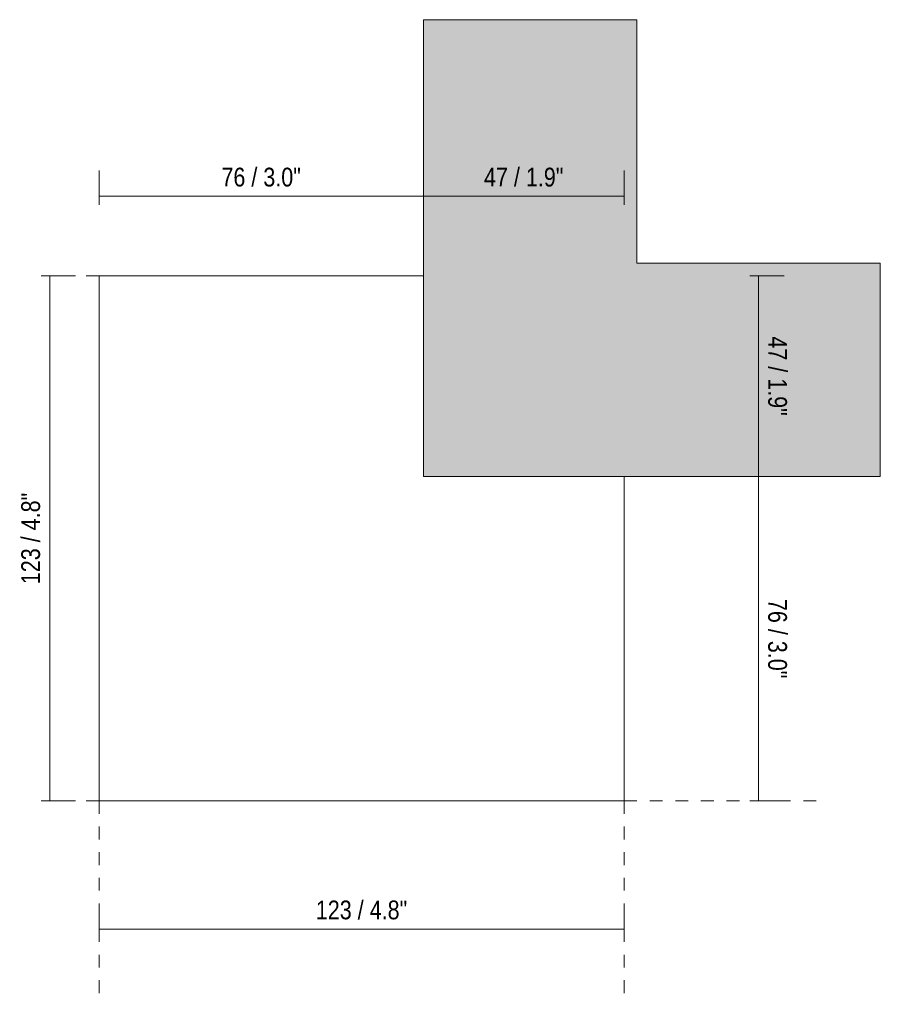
# Model space of a CAD drawing. Header units: millimetres. Extents: x -6612 to -5734, y 317 to 6605.
# Tile 2 of 4: x -5936 to -5734, y 317 to 548. Entities that reach past the tile are written whole.
import ezdxf

# ---------------------------------------------------------------- set-up
doc = ezdxf.new("R2010")
doc.units = ezdxf.units.MM
doc.linetypes.add('Dash', pattern=[6, 3, -3])
doc.linetypes.add('Hidden', pattern=[7.14375, 4.7625, -2.38125])
doc.layers.add('A-ANNO-DIMS', color=7, linetype='Dash', lineweight=9, true_color=0xd2d2d2)
for name, color, linetype, lineweight in [('A-ANNO-DIMS-2', 7, 'Continuous', 9), ('A-DETL-GENF', 7, 'Continuous', 9), ('E-LITE-EQPM', 7, 'Continuous', 20)]:
    doc.layers.add(name, color=color, linetype=linetype, lineweight=lineweight)
doc.styles.add('Arial Narrow', font='ARIALN.TTF', dxfattribs={"height": 4.4})
doc.dimstyles.new('FARO_-_2_2mm_Arial_Narrow_mm_Inch_Left', dxfattribs={"dimscale": 304.8, "dimtxt": 4.503096, "dimasz": 0, "dimexe": 0.019685, "dimexo": 0.0625, "dimgap": 0.003281, "dimtad": 1, "dimdec": 0, "dimzin": 0, "dimdsep": 46, "dimtxsty": 'Arial Narrow', "dimblk1": 'NONE', "dimblk2": 'NONE', "dimsah": 1, "dimcen": 0.09, "dimadec": 0, "dimazin": 0, "dimtfac": 1, "dimtdec": 4, "dimtix": 1, "dimtmove": 0, "dimatfit": 3, "dimfxl": 0.006562, "dimfxlon": 1, "dimtvp": 1, "dimtolj": 1, "dimtzin": 0, "dimarcsym": 2})
doc.dimstyles.new('FARO_-_2_2mm_Arial_Narrow_mm_Inch_Left_1', dxfattribs={"dimscale": 304.8, "dimtxt": 4.503096, "dimasz": 0, "dimexe": 0.019685, "dimexo": 0.0625, "dimgap": 0.003281, "dimtad": 1, "dimdec": 0, "dimzin": 0, "dimdsep": 46, "dimtxsty": 'Arial Narrow', "dimblk1": 'NONE', "dimblk2": 'NONE', "dimsah": 1, "dimcen": 0.09, "dimadec": 0, "dimazin": 0, "dimtfac": 1, "dimtdec": 4, "dimtix": 1, "dimtmove": 0, "dimatfit": 3, "dimfxl": 0.006562, "dimfxlon": 1, "dimtvp": 1, "dimtolj": 1, "dimtzin": 0, "dimarcsym": 2})
doc.dimstyles.new('FARO_-_2_2mm_Arial_Narrow_mm_Inch_Right', dxfattribs={"dimscale": 304.8, "dimtxt": 4.503096, "dimasz": 0, "dimexe": 0.019685, "dimexo": 0.0625, "dimgap": 0.003281, "dimtad": 1, "dimdec": 0, "dimzin": 0, "dimdsep": 46, "dimtxsty": 'Arial Narrow', "dimblk1": 'NONE', "dimblk2": 'NONE', "dimsah": 1, "dimcen": 0.09, "dimadec": 0, "dimazin": 0, "dimtfac": 1, "dimtdec": 4, "dimtix": 1, "dimtmove": 0, "dimatfit": 3, "dimfxl": 0.006562, "dimfxlon": 1, "dimtvp": 1, "dimtolj": 1, "dimtzin": 0, "dimarcsym": 2})

# ---------------------------------------------------------------- blocks, each defined once
blk = doc.blocks.new('TRACK_outer_corner - 5020211302 NESO Accessory outer corner-571083-Lateral_PDF')
at = {"layer": 'E-LITE-EQPM'}
for p, q in [((-3344.96, 365), (-3344.96, 488)), ((-3344.96, 488), (-3268.96, 488)), ((-3221.96, 441), (-3221.96, 365)), ((-3221.96, 365), (-3344.96, 365))]:
    blk.add_line(p, q, dxfattribs=at)
blk = doc.blocks.new('DIMBLOCK4-Lateral_PDF')
at = {"layer": 'A-ANNO-DIMS-2', "color": 251, "true_color": 0x5b5b5b}
for p, q in [((-5917.48, 504.64), (-5917.48, 512.64)), ((-5841.48, 504.64), (-5841.48, 512.64)), ((-5917.48, 506.64), (-5841.48, 506.64)), ((-5917.48, 506.64), (-5917.48, 504.64)), ((-5841.48, 506.64), (-5841.48, 504.64))]:
    blk.add_line(p, q, dxfattribs=at)
at = {"layer": 'A-ANNO-DIMS-2', "color": 0, "insert": (-5888.81, 513.33), "char_height": 4.4, "width": 22.3868, "attachment_point": 1, "line_spacing_factor": 0.974696, "style": 'Arial Narrow'}
blk.add_mtext('76 / 3.0"', dxfattribs=at)
blk = doc.blocks.new('_None')
blk = doc.blocks.new('DIMBLOCK5-Lateral_PDF')
at = {"layer": 'A-ANNO-DIMS-2', "color": 251, "true_color": 0x5b5b5b}
for p, q in [((-5841.48, 504.64), (-5841.48, 512.64)), ((-5794.48, 504.64), (-5794.48, 512.64)), ((-5841.48, 506.64), (-5794.48, 506.64)), ((-5841.48, 506.64), (-5841.48, 504.64)), ((-5794.48, 506.64), (-5794.48, 504.64))]:
    blk.add_line(p, q, dxfattribs=at)
at = {"layer": 'A-ANNO-DIMS-2', "color": 0, "insert": (-5827.31, 513.33), "char_height": 4.4, "width": 22.3868, "attachment_point": 1, "line_spacing_factor": 0.974696, "style": 'Arial Narrow'}
blk.add_mtext('47 / 1.9"', dxfattribs=at)
blk = doc.blocks.new('DIMBLOCK6-Lateral_PDF')
at = {"layer": 'A-ANNO-DIMS-2', "color": 251, "true_color": 0x5b5b5b}
for p, q in [((-5917.48, 334.5), (-5917.48, 341)), ((-5794.48, 334.5), (-5794.48, 341)), ((-5917.48, 335), (-5794.48, 335)), ((-5917.48, 335), (-5917.48, 333)), ((-5794.48, 335), (-5794.48, 333))]:
    blk.add_line(p, q, dxfattribs=at)
at = {"layer": 'A-ANNO-DIMS-2', "color": 0, "insert": (-5866.7, 341.69), "char_height": 4.4, "width": 25.732, "attachment_point": 1, "line_spacing_factor": 0.974696, "style": 'Arial Narrow'}
blk.add_mtext('123 / 4.8"', dxfattribs=at)
blk = doc.blocks.new('DIMBLOCK7-Lateral_PDF')
at = {"layer": 'A-ANNO-DIMS-2', "color": 251, "true_color": 0x5b5b5b}
for p, q in [((-5765.03, 488), (-5757.03, 488)), ((-5763.03, 488), (-5765.03, 488)), ((-5763.03, 488), (-5763.03, 441)), ((-5763.03, 441), (-5765.03, 441)), ((-5763.53, 441), (-5757.03, 441))]:
    blk.add_line(p, q, dxfattribs=at)
at = {"layer": 'A-ANNO-DIMS-2', "color": 0, "insert": (-5756.34, 473.83), "char_height": 4.4, "width": 22.3868, "attachment_point": 1, "rotation": 270, "line_spacing_factor": 0.974696, "style": 'Arial Narrow'}
blk.add_mtext('47 / 1.9"', dxfattribs=at)
blk = doc.blocks.new('DIMBLOCK8-Lateral_PDF')
at = {"layer": 'A-ANNO-DIMS-2', "color": 251, "true_color": 0x5b5b5b}
for p, q in [((-5763.03, 441), (-5765.03, 441)), ((-5763.53, 441), (-5757.03, 441)), ((-5763.03, 441), (-5763.03, 365)), ((-5763.03, 365), (-5765.03, 365)), ((-5763.53, 365), (-5757.03, 365))]:
    blk.add_line(p, q, dxfattribs=at)
at = {"layer": 'A-ANNO-DIMS-2', "color": 0, "insert": (-5756.34, 412.33), "char_height": 4.4, "width": 22.3868, "attachment_point": 1, "rotation": 270, "line_spacing_factor": 0.974696, "style": 'Arial Narrow'}
blk.add_mtext('76 / 3.0"', dxfattribs=at)
blk = doc.blocks.new('DIMBLOCK9-Lateral_PDF')
at = {"layer": 'A-ANNO-DIMS-2', "color": 251, "true_color": 0x5b5b5b}
for p, q in [((-5929.01, 488), (-5931.01, 488)), ((-5929.51, 488), (-5923.01, 488)), ((-5929.01, 488), (-5929.01, 365)), ((-5929.51, 365), (-5923.01, 365))]:
    blk.add_line(p, q, dxfattribs=at)
at = {"layer": 'A-ANNO-DIMS-2', "color": 251, "linetype": 'Hidden', "true_color": 0x5b5b5b}
blk.add_line((-5929.01, 365), (-5931.01, 365), dxfattribs=at)
at = {"layer": 'A-ANNO-DIMS-2', "color": 0, "insert": (-5935.7, 415.78), "char_height": 4.4, "width": 25.732, "attachment_point": 1, "rotation": 90, "line_spacing_factor": 0.974696, "style": 'Arial Narrow'}
blk.add_mtext('123 / 4.8"', dxfattribs=at)

msp = doc.modelspace()

# ---------------------------------------------------------------- hatches: boundary and pattern name
at = {"layer": 'A-DETL-GENF', "true_color": 0xe1e1e1}
msp.add_hatch(color=254, dxfattribs=at).paths.add_polyline_path([(-5820.92, 441), (-5734.48, 441), (-5734.48, 491), (-5791.48, 491), (-5791.48, 548), (-5841.48, 548), (-5841.48, 441)])

# ---------------------------------------------------------------- linework, layer by layer
at = {"layer": 'A-ANNO-DIMS'}
for p, q in [((-5917.48, 488), (-5929.01, 488)), ((-5917.48, 365), (-5929.01, 365)), ((-5917.48, 365), (-5917.48, 317.38)), ((-5794.48, 365), (-5794.48, 317.38)), ((-5794.48, 365), (-5749.48, 365))]:
    msp.add_line(p, q, dxfattribs=at)
at = {"layer": 'E-LITE-EQPM'}
for p, q in [((-5791.48, 548), (-5841.48, 548)), ((-5841.48, 548), (-5841.48, 441)), ((-5791.48, 491), (-5791.48, 548)), ((-5734.48, 491), (-5791.48, 491)), ((-5734.48, 441), (-5734.48, 491)), ((-5841.48, 441), (-5734.48, 441))]:
    msp.add_line(p, q, dxfattribs=at)

# ---------------------------------------------------------------- block references
msp.add_blockref('TRACK_outer_corner - 5020211302 NESO Accessory outer corner-571083-Lateral_PDF', (-2572.52, 0), dxfattribs=at)

# ---------------------------------------------------------------- dimensions: what is measured, and where the dimension line sits
at = {"layer": 'A-ANNO-DIMS', "color": 251, "linetype": 'Continuous', "true_color": 0x5b5b5b}
for base, p1, p2, override, picture, middle in [((-5841.48, 506.64), (-5917.48, 504.64), (-5841.48, 504.64), {"dimpost": '<>', "dimfxl": 76}, 'DIMBLOCK4-Lateral_PDF', (-5879.48, 510.49)), ((-5794.48, 506.64), (-5841.48, 504.64), (-5794.48, 504.64), {"dimpost": '<>', "dimfxl": 47}, 'DIMBLOCK5-Lateral_PDF', (-5817.98, 510.49)), ((-5794.48, 335), (-5917.48, 333), (-5794.48, 333), {"dimpost": '<>', "dimfxl": 123}, 'DIMBLOCK6-Lateral_PDF', (-5855.98, 338.85))]:
    dim = msp.add_linear_dim(base=base, p1=p1, p2=p2, dimstyle='FARO_-_2_2mm_Arial_Narrow_mm_Inch_Left', override=override, dxfattribs=at)
    dim.commit()
    dim.dimension.update_dxf_attribs({"geometry": picture, "text_midpoint": middle})
for base, p1, p2, dimstyle, override, picture, middle in [((-5929.01, 365), (-5931.01, 488), (-5931.01, 365), 'FARO_-_2_2mm_Arial_Narrow_mm_Inch_Left_1', {"dimpost": '<>', "dimfxl": 123}, 'DIMBLOCK9-Lateral_PDF', (-5932.86, 426.5)), ((-5763.03, 441), (-5765.03, 488), (-5765.03, 441), 'FARO_-_2_2mm_Arial_Narrow_mm_Inch_Right', {"dimtad": 4, "dimpost": '<>', "dimfxl": 47}, 'DIMBLOCK7-Lateral_PDF', (-5759.18, 464.5)), ((-5763.03, 365), (-5765.03, 441), (-5765.03, 365), 'FARO_-_2_2mm_Arial_Narrow_mm_Inch_Right', {"dimtad": 4, "dimpost": '<>', "dimfxl": 76}, 'DIMBLOCK8-Lateral_PDF', (-5759.18, 403))]:
    dim = msp.add_linear_dim(base=base, p1=p1, p2=p2, angle=90, dimstyle=dimstyle, override=override, dxfattribs=at)
    dim.commit()
    dim.dimension.update_dxf_attribs({"geometry": picture, "text_midpoint": middle})

doc.saveas('drawing.dxf')
